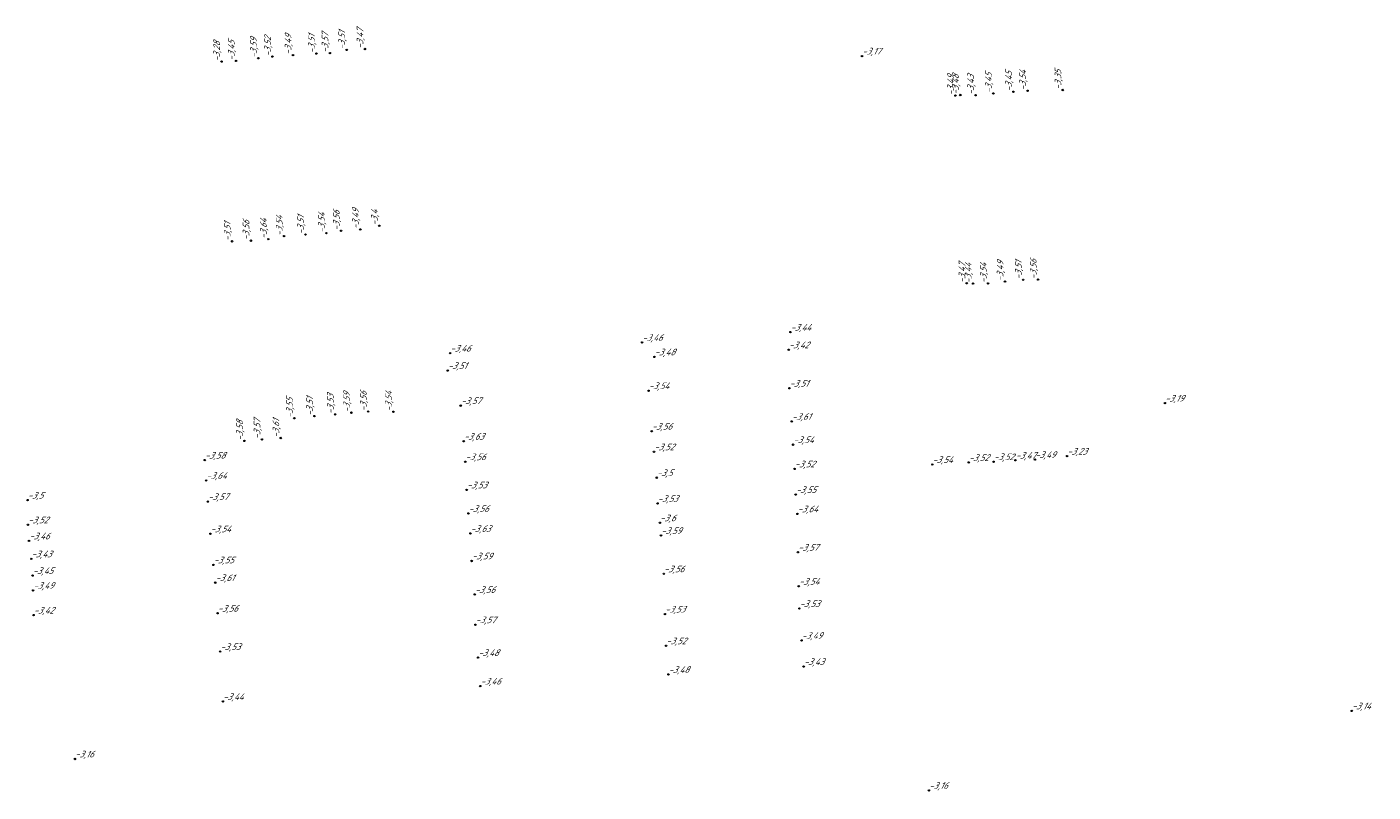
# Model space of a CAD drawing. Header units: metres. Extents: x 162343 to 162665, y 502576 to 502928.
# Tile 11 of 33: x 162585 to 162658, y 502576 to 502618. Entities that reach past the tile are written whole.
import ezdxf

# ---------------------------------------------------------------- set-up
doc = ezdxf.new("R2010")
doc.units = ezdxf.units.M
doc.header["$LTSCALE"] = 0.001
doc.layers.add('B-WE-OG-HOOGTEPUNT-T18', color=7, linetype='Continuous', lineweight=0)
doc.styles.add('Style-Arial', font='arial.ttf')

# ---------------------------------------------------------------- blocks, each defined once
blk = doc.blocks.new('hm_11')
at = {"color": 0, "linetype": 'ByBlock', "lineweight": -2}
blk.add_circle((0, 0), 0.0375, dxfattribs=at)

msp = doc.modelspace()

# ---------------------------------------------------------------- block references
at = {"layer": 'B-WE-OG-HOOGTEPUNT-T18', "rotation": 90}
for p in [(162597.99179, 502615.936397), (162598.75476, 502616.025396), (162599.867588, 502616.110046), (162601.13536, 502616.191589), (162601.869496, 502616.216382), (162602.776719, 502616.385316), (162603.764804, 502616.435697), (162595.997123, 502615.75271), (162596.786131, 502615.794177), (162635.74795, 502613.91563), (162636.013266, 502613.943165), (162636.840904, 502613.931021), (162637.801607, 502614.029923), (162638.890613, 502614.120382), (162639.655161, 502614.173314), (162641.561899, 502614.214466), (162601.674751, 502606.457123), (162602.476361, 502606.584502), (162603.515756, 502606.658083), (162604.539885, 502606.860362), (162596.568504, 502606.015754), (162597.592419, 502606.049901), (162598.530297, 502606.132179), (162599.384709, 502606.296928), (162600.545468, 502606.37867), (162636.363336, 502603.743069), (162636.702221, 502603.722601), (162637.517406, 502603.735085), (162638.433891, 502603.831887), (162639.416791, 502603.930115), (162640.224266, 502603.941778), (162599.941412, 502596.427283), (162601.032808, 502596.543628), (162602.153133, 502596.639265), (162603.031412, 502596.729266), (162603.939605, 502596.788656), (162605.306188, 502596.78239), (162597.237129, 502595.196806), (162598.187441, 502595.283024), (162599.206242, 502595.356525)]:
    msp.add_blockref('hm_11', p, dxfattribs=at)
at = {"layer": 'B-WE-OG-HOOGTEPUNT-T18'}
for p in [(162630.686452, 502616.055008), (162626.812757, 502601.093603), (162608.381018, 502599.956867), (162618.77575, 502600.537958), (162626.716099, 502600.138233), (162619.442607, 502599.750978), (162608.251014, 502599.014058), (162619.128646, 502597.92031), (162626.75488, 502598.057051), (162608.951481, 502597.110061), (162647.092313, 502597.24694), (162626.886536, 502596.257096), (162619.295993, 502595.725547), (162609.112741, 502595.178877), (162626.956184, 502594.995782), (162595.091463, 502594.157807), (162609.197137, 502594.072097), (162619.421209, 502594.611264), (162636.466711, 502594.033715), (162637.817103, 502594.072352), (162638.999884, 502594.152712), (162640.054892, 502594.191162), (162641.795551, 502594.374412), (162627.035275, 502593.679726), (162634.49131, 502593.921589), (162595.166274, 502593.061477), (162619.569537, 502593.207604), (162585.494923, 502591.99219), (162595.25583, 502591.907892), (162609.275014, 502592.543229), (162627.095417, 502592.289244), (162609.368137, 502591.268325), (162619.614598, 502591.812807), (162627.190687, 502591.247147), (162585.513368, 502590.653787), (162619.738531, 502590.762236), (162585.57092, 502589.777736), (162595.393155, 502590.168446), (162609.47662, 502590.184872), (162619.800904, 502590.075835), (162627.219383, 502589.164688), (162585.68937, 502588.809846), (162595.561551, 502588.481862), (162609.544928, 502588.692919), (162585.765336, 502587.905009), (162595.65788, 502587.518706), (162619.954468, 502587.99818), (162585.792733, 502587.100842), (162609.713366, 502586.878167), (162627.264062, 502587.321859), (162627.296276, 502586.117816), (162585.818585, 502585.759854), (162595.783526, 502585.862109), (162620.012505, 502585.816701), (162609.748762, 502585.23864), (162620.076474, 502584.099682), (162627.413219, 502584.390289), (162595.924144, 502583.781286), (162609.890655, 502583.460508), (162620.202217, 502582.54488), (162627.527664, 502582.970067), (162610.013945, 502581.914588), (162596.071062, 502581.081219), (162657.211093, 502580.569124), (162588.056007, 502577.962821), (162634.312896, 502576.262815)]:
    msp.add_blockref('hm_11', p, dxfattribs=at)

# ---------------------------------------------------------------- texts
at = {"layer": 'B-WE-OG-HOOGTEPUNT-T18', "char_height": 0.36, "attachment_point": 7, "rotation": 90, "style": 'Style-Arial'}
for s, insert in [('{\\fNLCS-ISO|b0|i1|c0|p34;\\Q15;\\C256;-3,57}', (162601.869496, 502616.216382)), ('{\\fNLCS-ISO|b0|i1|c0|p34;\\Q15;\\C256;-3,51}', (162602.776719, 502616.385316)), ('{\\fNLCS-ISO|b0|i1|c0|p34;\\Q15;\\C256;-3,47}', (162603.764804, 502616.435697)), ('{\\fNLCS-ISO|b0|i1|c0|p34;\\Q15;\\C256;-3,28}', (162595.997123, 502615.75271)), ('{\\fNLCS-ISO|b0|i1|c0|p34;\\Q15;\\C256;-3,45}', (162596.786131, 502615.794177)), ('{\\fNLCS-ISO|b0|i1|c0|p34;\\Q15;\\C256;-3,59}', (162597.99179, 502615.936397)), ('{\\fNLCS-ISO|b0|i1|c0|p34;\\Q15;\\C256;-3,52}', (162598.75476, 502616.025396)), ('{\\fNLCS-ISO|b0|i1|c0|p34;\\Q15;\\C256;-3,49}', (162599.867588, 502616.110046)), ('{\\fNLCS-ISO|b0|i1|c0|p34;\\Q15;\\C256;-3,51}', (162601.13536, 502616.191589)), ('{\\fNLCS-ISO|b0|i1|c0|p34;\\Q15;\\C256;-3,45}', (162638.890613, 502614.120382)), ('{\\fNLCS-ISO|b0|i1|c0|p34;\\Q15;\\C256;-3,54}', (162639.655161, 502614.173314)), ('{\\fNLCS-ISO|b0|i1|c0|p34;\\Q15;\\C256;-3,35}', (162641.561899, 502614.214466)), ('{\\fNLCS-ISO|b0|i1|c0|p34;\\Q15;\\C256;-3,49}', (162635.74795, 502613.91563)), ('{\\fNLCS-ISO|b0|i1|c0|p34;\\Q15;\\C256;-3,48}', (162636.013266, 502613.943165)), ('{\\fNLCS-ISO|b0|i1|c0|p34;\\Q15;\\C256;-3,43}', (162636.840904, 502613.931021)), ('{\\fNLCS-ISO|b0|i1|c0|p34;\\Q15;\\C256;-3,45}', (162637.801607, 502614.029923)), ('{\\fNLCS-ISO|b0|i1|c0|p34;\\Q15;\\C256;-3,56}', (162597.592419, 502606.049901)), ('{\\fNLCS-ISO|b0|i1|c0|p34;\\Q15;\\C256;-3,64}', (162598.530297, 502606.132179)), ('{\\fNLCS-ISO|b0|i1|c0|p34;\\Q15;\\C256;-3,54}', (162599.384709, 502606.296928)), ('{\\fNLCS-ISO|b0|i1|c0|p34;\\Q15;\\C256;-3,51}', (162600.545468, 502606.37867)), ('{\\fNLCS-ISO|b0|i1|c0|p34;\\Q15;\\C256;-3,54}', (162601.674751, 502606.457123)), ('{\\fNLCS-ISO|b0|i1|c0|p34;\\Q15;\\C256;-3,56}', (162602.476361, 502606.584502)), ('{\\fNLCS-ISO|b0|i1|c0|p34;\\Q15;\\C256;-3,49}', (162603.515756, 502606.658083)), ('{\\fNLCS-ISO|b0|i1|c0|p34;\\Q15;\\C256;-3,4}', (162604.539885, 502606.860362)), ('{\\fNLCS-ISO|b0|i1|c0|p34;\\Q15;\\C256;-3,51}', (162596.568504, 502606.015754)), ('{\\fNLCS-ISO|b0|i1|c0|p34;\\Q15;\\C256;-3,49}', (162638.433891, 502603.831887)), ('{\\fNLCS-ISO|b0|i1|c0|p34;\\Q15;\\C256;-3,51}', (162639.416791, 502603.930115)), ('{\\fNLCS-ISO|b0|i1|c0|p34;\\Q15;\\C256;-3,56}', (162640.224266, 502603.941778)), ('{\\fNLCS-ISO|b0|i1|c0|p34;\\Q15;\\C256;-3,47}', (162636.363336, 502603.743069)), ('{\\fNLCS-ISO|b0|i1|c0|p34;\\Q15;\\C256;-3,44}', (162636.702221, 502603.722601)), ('{\\fNLCS-ISO|b0|i1|c0|p34;\\Q15;\\C256;-3,54}', (162637.517406, 502603.735085)), ('{\\fNLCS-ISO|b0|i1|c0|p34;\\Q15;\\C256;-3,53}', (162602.153133, 502596.639265)), ('{\\fNLCS-ISO|b0|i1|c0|p34;\\Q15;\\C256;-3,59}', (162603.031412, 502596.729266)), ('{\\fNLCS-ISO|b0|i1|c0|p34;\\Q15;\\C256;-3,56}', (162603.939605, 502596.788656)), ('{\\fNLCS-ISO|b0|i1|c0|p34;\\Q15;\\C256;-3,54}', (162605.306188, 502596.78239)), ('{\\fNLCS-ISO|b0|i1|c0|p34;\\Q15;\\C256;-3,55}', (162599.941412, 502596.427283)), ('{\\fNLCS-ISO|b0|i1|c0|p34;\\Q15;\\C256;-3,51}', (162601.032808, 502596.543628)), ('{\\fNLCS-ISO|b0|i1|c0|p34;\\Q15;\\C256;-3,58}', (162597.237129, 502595.196806)), ('{\\fNLCS-ISO|b0|i1|c0|p34;\\Q15;\\C256;-3,57}', (162598.187441, 502595.283024)), ('{\\fNLCS-ISO|b0|i1|c0|p34;\\Q15;\\C256;-3,61}', (162599.206242, 502595.356525))]:
    msp.add_mtext(s, dxfattribs=dict(at, insert=insert))
at = {"layer": 'B-WE-OG-HOOGTEPUNT-T18', "char_height": 0.36, "attachment_point": 7, "style": 'Style-Arial'}
for s, insert in [('{\\fNLCS-ISO|b0|i1|c0|p34;\\Q15;\\C256;-3,17}', (162630.686452, 502616.055008)), ('{\\fNLCS-ISO|b0|i1|c0|p34;\\Q15;\\C256;-3,44}', (162626.812757, 502601.093603)), ('{\\fNLCS-ISO|b0|i1|c0|p34;\\Q15;\\C256;-3,46}', (162618.77575, 502600.537958)), ('{\\fNLCS-ISO|b0|i1|c0|p34;\\Q15;\\C256;-3,46}', (162608.381018, 502599.956867)), ('{\\fNLCS-ISO|b0|i1|c0|p34;\\Q15;\\C256;-3,48}', (162619.442607, 502599.750978)), ('{\\fNLCS-ISO|b0|i1|c0|p34;\\Q15;\\C256;-3,42}', (162626.716099, 502600.138233)), ('{\\fNLCS-ISO|b0|i1|c0|p34;\\Q15;\\C256;-3,51}', (162608.251014, 502599.014058)), ('{\\fNLCS-ISO|b0|i1|c0|p34;\\Q15;\\C256;-3,54}', (162619.128646, 502597.92031)), ('{\\fNLCS-ISO|b0|i1|c0|p34;\\Q15;\\C256;-3,51}', (162626.75488, 502598.057051)), ('{\\fNLCS-ISO|b0|i1|c0|p34;\\Q15;\\C256;-3,57}', (162608.951481, 502597.110061)), ('{\\fNLCS-ISO|b0|i1|c0|p34;\\Q15;\\C256;-3,19}', (162647.092313, 502597.24694)), ('{\\fNLCS-ISO|b0|i1|c0|p34;\\Q15;\\C256;-3,61}', (162626.886536, 502596.257096)), ('{\\fNLCS-ISO|b0|i1|c0|p34;\\Q15;\\C256;-3,63}', (162609.112741, 502595.178877)), ('{\\fNLCS-ISO|b0|i1|c0|p34;\\Q15;\\C256;-3,56}', (162619.295993, 502595.725547)), ('{\\fNLCS-ISO|b0|i1|c0|p34;\\Q15;\\C256;-3,52}', (162619.421209, 502594.611264)), ('{\\fNLCS-ISO|b0|i1|c0|p34;\\Q15;\\C256;-3,54}', (162626.956184, 502594.995782)), ('{\\fNLCS-ISO|b0|i1|c0|p34;\\Q15;\\C256;-3,58}', (162595.091463, 502594.157807)), ('{\\fNLCS-ISO|b0|i1|c0|p34;\\Q15;\\C256;-3,56}', (162609.197137, 502594.072097)), ('{\\fNLCS-ISO|b0|i1|c0|p34;\\Q15;\\C256;-3,54}', (162634.49131, 502593.921589)), ('{\\fNLCS-ISO|b0|i1|c0|p34;\\Q15;\\C256;-3,52}', (162636.466711, 502594.033715)), ('{\\fNLCS-ISO|b0|i1|c0|p34;\\Q15;\\C256;-3,52}', (162637.817103, 502594.072352)), ('{\\fNLCS-ISO|b0|i1|c0|p34;\\Q15;\\C256;-3,47}', (162638.999884, 502594.152712)), ('{\\fNLCS-ISO|b0|i1|c0|p34;\\Q15;\\C256;-3,49}', (162640.054892, 502594.191162)), ('{\\fNLCS-ISO|b0|i1|c0|p34;\\Q15;\\C256;-3,23}', (162641.795551, 502594.374412)), ('{\\fNLCS-ISO|b0|i1|c0|p34;\\Q15;\\C256;-3,64}', (162595.166274, 502593.061477)), ('{\\fNLCS-ISO|b0|i1|c0|p34;\\Q15;\\C256;-3,5}', (162619.569537, 502593.207604)), ('{\\fNLCS-ISO|b0|i1|c0|p34;\\Q15;\\C256;-3,52}', (162627.035275, 502593.679726)), ('{\\fNLCS-ISO|b0|i1|c0|p34;\\Q15;\\C256;-3,53}', (162609.275014, 502592.543229)), ('{\\fNLCS-ISO|b0|i1|c0|p34;\\Q15;\\C256;-3,55}', (162627.095417, 502592.289244)), ('{\\fNLCS-ISO|b0|i1|c0|p34;\\Q15;\\C256;-3,5}', (162585.494923, 502591.99219)), ('{\\fNLCS-ISO|b0|i1|c0|p34;\\Q15;\\C256;-3,57}', (162595.25583, 502591.907892)), ('{\\fNLCS-ISO|b0|i1|c0|p34;\\Q15;\\C256;-3,53}', (162619.614598, 502591.812807)), ('{\\fNLCS-ISO|b0|i1|c0|p34;\\Q15;\\C256;-3,56}', (162609.368137, 502591.268325)), ('{\\fNLCS-ISO|b0|i1|c0|p34;\\Q15;\\C256;-3,64}', (162627.190687, 502591.247147)), ('{\\fNLCS-ISO|b0|i1|c0|p34;\\Q15;\\C256;-3,52}', (162585.513368, 502590.653787)), ('{\\fNLCS-ISO|b0|i1|c0|p34;\\Q15;\\C256;-3,54}', (162595.393155, 502590.168446)), ('{\\fNLCS-ISO|b0|i1|c0|p34;\\Q15;\\C256;-3,63}', (162609.47662, 502590.184872)), ('{\\fNLCS-ISO|b0|i1|c0|p34;\\Q15;\\C256;-3,6}', (162619.738531, 502590.762236)), ('{\\fNLCS-ISO|b0|i1|c0|p34;\\Q15;\\C256;-3,59}', (162619.800904, 502590.075835)), ('{\\fNLCS-ISO|b0|i1|c0|p34;\\Q15;\\C256;-3,46}', (162585.57092, 502589.777736)), ('{\\fNLCS-ISO|b0|i1|c0|p34;\\Q15;\\C256;-3,43}', (162585.68937, 502588.809846)), ('{\\fNLCS-ISO|b0|i1|c0|p34;\\Q15;\\C256;-3,59}', (162609.544928, 502588.692919)), ('{\\fNLCS-ISO|b0|i1|c0|p34;\\Q15;\\C256;-3,57}', (162627.219383, 502589.164688)), ('{\\fNLCS-ISO|b0|i1|c0|p34;\\Q15;\\C256;-3,45}', (162585.765336, 502587.905009)), ('{\\fNLCS-ISO|b0|i1|c0|p34;\\Q15;\\C256;-3,55}', (162595.561551, 502588.481862)), ('{\\fNLCS-ISO|b0|i1|c0|p34;\\Q15;\\C256;-3,56}', (162619.954468, 502587.99818)), ('{\\fNLCS-ISO|b0|i1|c0|p34;\\Q15;\\C256;-3,61}', (162595.65788, 502587.518706)), ('{\\fNLCS-ISO|b0|i1|c0|p34;\\Q15;\\C256;-3,54}', (162627.264062, 502587.321859)), ('{\\fNLCS-ISO|b0|i1|c0|p34;\\Q15;\\C256;-3,49}', (162585.792733, 502587.100842)), ('{\\fNLCS-ISO|b0|i1|c0|p34;\\Q15;\\C256;-3,56}', (162609.713366, 502586.878167)), ('{\\fNLCS-ISO|b0|i1|c0|p34;\\Q15;\\C256;-3,42}', (162585.818585, 502585.759854)), ('{\\fNLCS-ISO|b0|i1|c0|p34;\\Q15;\\C256;-3,56}', (162595.783526, 502585.862109)), ('{\\fNLCS-ISO|b0|i1|c0|p34;\\Q15;\\C256;-3,53}', (162620.012505, 502585.816701)), ('{\\fNLCS-ISO|b0|i1|c0|p34;\\Q15;\\C256;-3,53}', (162627.296276, 502586.117816)), ('{\\fNLCS-ISO|b0|i1|c0|p34;\\Q15;\\C256;-3,57}', (162609.748762, 502585.23864)), ('{\\fNLCS-ISO|b0|i1|c0|p34;\\Q15;\\C256;-3,49}', (162627.413219, 502584.390289)), ('{\\fNLCS-ISO|b0|i1|c0|p34;\\Q15;\\C256;-3,53}', (162595.924144, 502583.781286)), ('{\\fNLCS-ISO|b0|i1|c0|p34;\\Q15;\\C256;-3,52}', (162620.076474, 502584.099682)), ('{\\fNLCS-ISO|b0|i1|c0|p34;\\Q15;\\C256;-3,48}', (162609.890655, 502583.460508)), ('{\\fNLCS-ISO|b0|i1|c0|p34;\\Q15;\\C256;-3,43}', (162627.527664, 502582.970067)), ('{\\fNLCS-ISO|b0|i1|c0|p34;\\Q15;\\C256;-3,48}', (162620.202217, 502582.54488)), ('{\\fNLCS-ISO|b0|i1|c0|p34;\\Q15;\\C256;-3,46}', (162610.013945, 502581.914588)), ('{\\fNLCS-ISO|b0|i1|c0|p34;\\Q15;\\C256;-3,44}', (162596.071062, 502581.081219)), ('{\\fNLCS-ISO|b0|i1|c0|p34;\\Q15;\\C256;-3,14}', (162657.211093, 502580.569124)), ('{\\fNLCS-ISO|b0|i1|c0|p34;\\Q15;\\C256;-3,16}', (162588.056007, 502577.962821)), ('{\\fNLCS-ISO|b0|i1|c0|p34;\\Q15;\\C256;-3,16}', (162634.312896, 502576.262815))]:
    msp.add_mtext(s, dxfattribs=dict(at, insert=insert))

doc.saveas('drawing.dxf')
